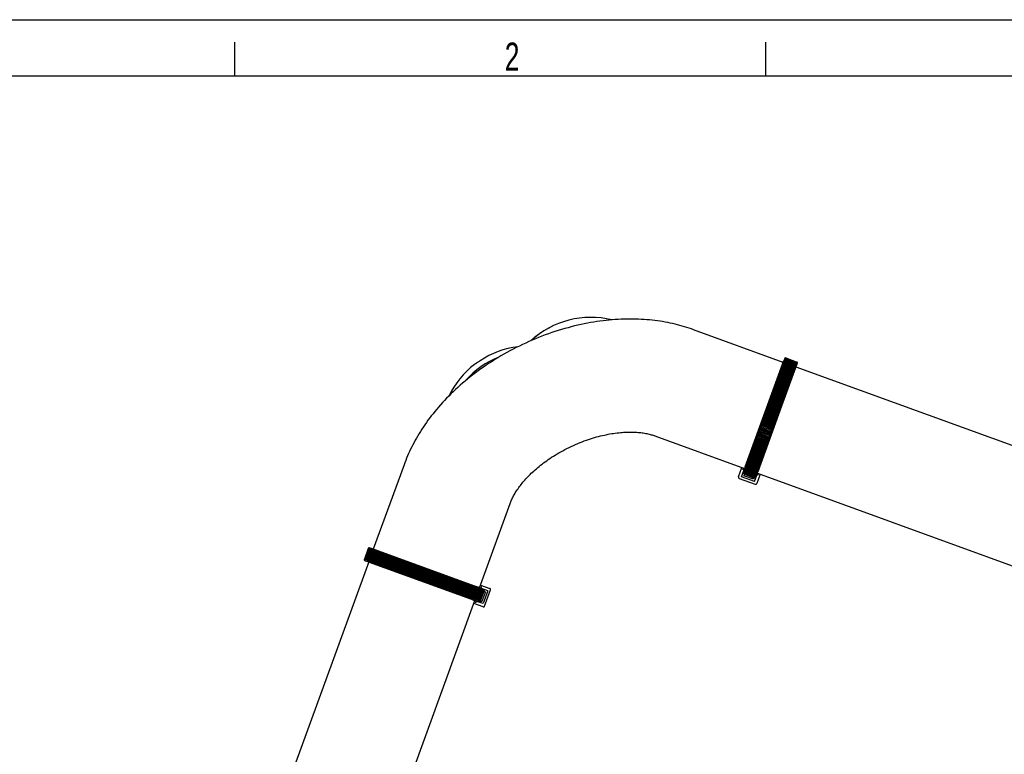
# Model space of a CAD drawing. Extents: x 0 to 594, y 0 to 420.
# Tile 5 of 29: x 53 to 140, y 355 to 420. Entities that reach past the tile are written whole.
import ezdxf

# ---------------------------------------------------------------- set-up
doc = ezdxf.new("R2010")
doc.units = 0
doc.header["$LTSCALE"] = 32.67
for name, color, linetype in [('100-5506_L_DXF_CONTINUOUS_', 7, 'CONTINUOUS'), ('100-5506_R_DXF_CONTINUOUS_', 7, 'CONTINUOUS'), ('100-5512-L_DXF_CONTINUOUS_', 7, 'CONTINUOUS'), ('100-5512-R_DXF_CONTINUOUS_', 7, 'CONTINUOUS'), ('100-9010_DXF_CONTINUOUS_LI', 7, 'CONTINUOUS'), ('100-9011_DXF_CONTINUOUS_LI', 7, 'CONTINUOUS'), ('104080_2D_DXF_FORMAT', 7, 'CONTINUOUS'), ('104420_DXF_CONTINUOUS_LINE', 7, 'CONTINUOUS')]:
    doc.layers.add(name, color=color, linetype=linetype)
doc.styles.get("Standard").update_dxf_attribs({"font": 'txt', "width": 0.7})

msp = doc.modelspace()

# ---------------------------------------------------------------- linework, layer by layer
at = {"layer": '100-5506_L_DXF_CONTINUOUS_', "color": 7, "linetype": 'CONTINUOUS'}
msp.add_arc((103.529, 385.749), 7.907, 76.4646, 132.42165, dxfattribs=at)
at = {"layer": '100-5506_R_DXF_CONTINUOUS_', "color": 7, "linetype": 'CONTINUOUS'}
msp.add_arc((103.529, 385.749), 7.907, 76.48521, 132.38891, dxfattribs=at)
at = {"layer": '100-5512-L_DXF_CONTINUOUS_', "color": 7, "linetype": 'CONTINUOUS'}
for p, q in [((93.485, 389.666), (93.399, 389.606)), ((93.536, 389.701), (93.485, 389.666)), ((93.578, 389.729), (93.536, 389.701)), ((93.621, 389.759), (93.578, 389.729)), ((93.666, 389.789), (93.621, 389.759)), ((93.713, 389.819), (93.666, 389.789)), ((93.278, 389.524), (93.257, 389.516)), ((93.305, 389.542), (93.296, 389.536)), ((93.316, 389.549), (93.305, 389.542)), ((93.341, 389.567), (93.316, 389.549)), ((93.389, 389.6), (93.341, 389.567)), ((93.399, 389.606), (93.389, 389.6))]:
    msp.add_line(p, q, dxfattribs=at)
msp.add_lwpolyline([(93.296, 389.536), (93.288, 389.531), (93.285, 389.529), (93.282, 389.527), (93.279, 389.525), (93.277, 389.524), (93.276, 389.523), (93.275, 389.522)], dxfattribs=at)
for centre, radius, start, end in [((98.044, 383.231), 7.885, 97.27517, 123.32161), ((98.044, 383.231), 7.407, 111.14575, 139.33795), ((98.044, 383.231), 7.907, 127.61299, 154.01609), ((93.31, 389.375), 0.15, 121.8481, 127.5999), ((93.311, 389.374), 0.152, 120.78216, 121.85648), ((93.311, 389.374), 0.152, 115.95144, 120.78052), ((93.311, 389.374), 0.152, 115.073, 115.9512), ((93.311, 389.374), 0.152, 110.75238, 115.07607)]:
    msp.add_arc(centre, radius, start, end, dxfattribs=at)
at = {"layer": '100-5512-R_DXF_CONTINUOUS_', "color": 7, "linetype": 'CONTINUOUS'}
msp.add_line((93.278, 389.524), (93.275, 389.523), dxfattribs=at)
for centre, radius, start, end in [((98.044, 383.231), 7.907, 127.61299, 154.01933), ((93.31, 389.375), 0.151, 121.87529, 127.604), ((93.311, 389.374), 0.152, 120.80432, 121.87976), ((93.311, 389.374), 0.152, 115.95, 120.80539), ((93.31, 389.375), 0.151, 110.71412, 115.94695)]:
    msp.add_arc(centre, radius, start, end, dxfattribs=at)
at = {"layer": '100-9010_DXF_CONTINUOUS_LI', "color": 7, "linetype": 'CONTINUOUS'}
for p, q in [((117.186, 380.438), (120.604, 389.828)), ((118.314, 380.028), (121.731, 389.417)), ((116.581, 379.535), (116.883, 380.365)), ((116.854, 379.551), (117.059, 380.113)), ((117.055, 380.149), (117.058, 380.147)), ((117.058, 380.147), (117.066, 380.142)), ((117.061, 380.124), (117.06, 380.123)), ((117.062, 380.128), (117.061, 380.127)), ((117.061, 380.127), (117.061, 380.126)), ((117.061, 380.126), (117.061, 380.125)), ((117.061, 380.125), (117.061, 380.124)), ((117.063, 380.133), (117.062, 380.131)), ((117.062, 380.131), (117.062, 380.129)), ((117.062, 380.129), (117.062, 380.128)), ((117.064, 380.135), (117.063, 380.133)), ((117.097, 380.215), (117.096, 380.215)), ((117.096, 380.215), (117.096, 380.214)), ((117.098, 380.218), (117.097, 380.217)), ((117.097, 380.217), (117.097, 380.216)), ((117.097, 380.216), (117.097, 380.215)), ((117.099, 380.22), (117.098, 380.218)), ((117.1, 380.222), (117.099, 380.22)), ((117.101, 380.224), (117.1, 380.222)), ((117.102, 380.228), (117.101, 380.224)), ((117.104, 380.232), (117.102, 380.228)), ((117.107, 380.238), (117.104, 380.232)), ((117.11, 380.247), (117.107, 380.238)), ((117.116, 380.261), (117.11, 380.247)), ((117.124, 380.282), (117.116, 380.261)), ((117.136, 380.313), (117.124, 380.282)), ((117.151, 380.35), (117.136, 380.313)), ((117.168, 380.396), (117.151, 380.35)), ((117.189, 380.45), (117.168, 380.396)), ((117.216, 380.519), (117.189, 380.45)), ((118.322, 380.047), (118.343, 380.109)), ((116.581, 379.535), (116.578, 379.527)), ((116.64, 379.406), (118.068, 378.886)), ((117.998, 379.135), (116.854, 379.551)), ((117.103, 379.771), (116.954, 379.826)), ((117.004, 379.907), (116.986, 379.913)), ((117.018, 380.001), (117.033, 379.995)), ((117.119, 379.816), (117.056, 379.643)), ((117.902, 379.335), (117.056, 379.643)), ((117.102, 379.768), (117.947, 379.46)), ((117.116, 379.807), (117.962, 379.499)), ((117.965, 379.508), (117.902, 379.335)), ((118.098, 379.409), (117.949, 379.464)), ((117.998, 379.135), (118.202, 379.697)), ((118.13, 379.497), (118.111, 379.504)), ((118.161, 379.585), (118.146, 379.59)), ((118.499, 379.777), (118.197, 378.947)), ((118.208, 379.707), (118.209, 379.708)), ((118.209, 379.709), (118.21, 379.71)), ((118.209, 379.708), (118.209, 379.709)), ((118.21, 379.711), (118.211, 379.713)), ((118.21, 379.71), (118.21, 379.711)), ((118.211, 379.713), (118.212, 379.714)), ((118.212, 379.716), (118.213, 379.719)), ((118.212, 379.714), (118.212, 379.716)), ((118.213, 379.719), (118.215, 379.722)), ((118.215, 379.722), (118.216, 379.725)), ((118.216, 379.725), (118.218, 379.73)), ((118.216, 379.723), (118.217, 379.723)), ((118.217, 379.723), (118.224, 379.722)), ((118.218, 379.73), (118.221, 379.735)), ((118.221, 379.735), (118.224, 379.743)), ((118.239, 379.802), (118.24, 379.803)), ((118.239, 379.801), (118.239, 379.802)), ((118.239, 379.8), (118.239, 379.801)), ((118.239, 379.799), (118.239, 379.8)), ((118.239, 379.798), (118.239, 379.799)), ((118.239, 379.799), (118.239, 379.799)), ((118.239, 379.798), (118.239, 379.798)), ((118.239, 379.798), (118.239, 379.798)), ((118.24, 379.803), (118.241, 379.806)), ((118.241, 379.808), (118.242, 379.812)), ((118.241, 379.806), (118.241, 379.808)), ((118.242, 379.812), (118.244, 379.817)), ((118.244, 379.817), (118.246, 379.824)), ((118.246, 379.824), (118.249, 379.833)), ((118.249, 379.833), (118.254, 379.847)), ((118.254, 379.847), (118.261, 379.868)), ((118.261, 379.868), (118.264, 379.878)), ((118.264, 379.878), (118.275, 379.912)), ((118.275, 379.912), (118.289, 379.953)), ((118.289, 379.953), (118.307, 380.003)), ((118.307, 380.003), (118.322, 380.047)), ((93.488, 369.778), (84.098, 373.195)), ((93.077, 368.65), (83.688, 372.068)), ((93.474, 369.784), (93.407, 369.807)), ((93.53, 369.765), (93.474, 369.784)), ((93.577, 369.748), (93.53, 369.765)), ((93.616, 369.735), (93.577, 369.748)), ((93.647, 369.725), (93.616, 369.735)), ((93.669, 369.718), (93.647, 369.725)), ((93.683, 369.713), (93.669, 369.718)), ((93.692, 369.71), (93.683, 369.713)), ((93.698, 369.708), (93.692, 369.71)), ((93.704, 369.707), (93.698, 369.708)), ((93.708, 369.705), (93.704, 369.707)), ((93.71, 369.705), (93.708, 369.705)), ((93.712, 369.704), (93.71, 369.705)), ((93.714, 369.704), (93.712, 369.704)), ((93.715, 369.703), (93.714, 369.704)), ((93.716, 369.703), (93.715, 369.703)), ((93.717, 369.703), (93.716, 369.703)), ((93.717, 369.703), (93.717, 369.703)), ((93.717, 369.703), (93.717, 369.703)), ((93.717, 369.703), (93.717, 369.703)), ((93.717, 369.703), (93.717, 369.703)), ((93.739, 369.963), (94.569, 369.661)), ((93.78, 369.685), (93.773, 369.688)), ((93.786, 369.682), (93.78, 369.685)), ((93.791, 369.68), (93.786, 369.682)), ((93.794, 369.679), (93.791, 369.68)), ((93.792, 369.68), (93.793, 369.681)), ((93.793, 369.681), (93.793, 369.688)), ((93.797, 369.677), (93.794, 369.679)), ((93.799, 369.677), (93.797, 369.677)), ((93.801, 369.676), (93.799, 369.677)), ((93.803, 369.675), (93.801, 369.676)), ((93.804, 369.674), (93.803, 369.675)), ((93.806, 369.674), (93.804, 369.674)), ((93.807, 369.673), (93.806, 369.674)), ((93.808, 369.673), (93.807, 369.673)), ((93.809, 369.672), (93.808, 369.673)), ((94.381, 369.462), (93.819, 369.666)), ((93.931, 369.625), (93.926, 369.61)), ((93.709, 368.58), (94.017, 369.426)), ((93.748, 368.566), (94.056, 369.411)), ((94.181, 369.366), (93.873, 368.52)), ((94.381, 369.462), (93.964, 368.318)), ((94.008, 369.429), (94.181, 369.366)), ((94.019, 369.594), (94.012, 369.575)), ((94.106, 369.562), (94.052, 369.413)), ((94.11, 368.104), (94.63, 369.532)), ((92.997, 368.68), (93.066, 368.653)), ((93.066, 368.653), (93.12, 368.632)), ((93.12, 368.632), (93.165, 368.615)), ((93.98, 368.045), (93.15, 368.347)), ((93.165, 368.615), (93.203, 368.6)), ((93.203, 368.6), (93.234, 368.588)), ((93.234, 368.588), (93.255, 368.58)), ((93.255, 368.58), (93.269, 368.574)), ((93.269, 368.574), (93.277, 368.571)), ((93.277, 368.571), (93.284, 368.568)), ((93.284, 368.568), (93.288, 368.566)), ((93.288, 368.566), (93.292, 368.565)), ((93.292, 368.565), (93.294, 368.564)), ((93.294, 368.564), (93.296, 368.563)), ((93.296, 368.563), (93.298, 368.562)), ((93.298, 368.562), (93.299, 368.561)), ((93.299, 368.561), (93.3, 368.561)), ((93.3, 368.561), (93.3, 368.561)), ((93.3, 368.561), (93.301, 368.56)), ((93.301, 368.56), (93.301, 368.56)), ((93.367, 368.519), (93.369, 368.522)), ((93.369, 368.522), (93.374, 368.53)), ((93.381, 368.528), (93.383, 368.527)), ((93.383, 368.527), (93.385, 368.527)), ((93.385, 368.527), (93.386, 368.526)), ((93.386, 368.526), (93.388, 368.526)), ((93.388, 368.526), (93.389, 368.525)), ((93.389, 368.525), (93.39, 368.525)), ((93.39, 368.525), (93.391, 368.525)), ((93.391, 368.525), (93.392, 368.525)), ((93.392, 368.525), (93.393, 368.524)), ((93.964, 368.318), (93.403, 368.523)), ((93.515, 368.482), (93.52, 368.497)), ((93.609, 368.468), (93.602, 368.45)), ((93.744, 368.567), (93.69, 368.418)), ((93.7, 368.583), (93.873, 368.52)), ((93.98, 368.045), (93.988, 368.042))]:
    msp.add_line(p, q, dxfattribs=at)
for points in [[(120.62, 389.85), (120.619, 389.849), (120.615, 389.846), (120.612, 389.843), (120.61, 389.839), (120.607, 389.836), (120.605, 389.832), (120.604, 389.828)], [(121.731, 389.417), (121.733, 389.422), (121.733, 389.426), (121.734, 389.43), (121.734, 389.435), (121.734, 389.439), (121.733, 389.444), (121.733, 389.445)], [(117.013, 380.172), (117.013, 380.171), (117.019, 380.168), (117.024, 380.166), (117.029, 380.163), (117.034, 380.161), (117.039, 380.158), (117.043, 380.156), (117.047, 380.153), (117.051, 380.151), (117.055, 380.149)], [(117.06, 380.123), (117.06, 380.122), (117.06, 380.122), (117.06, 380.121), (117.06, 380.121), (117.06, 380.12), (117.06, 380.12), (117.06, 380.119), (117.059, 380.118), (117.059, 380.118), (117.059, 380.117), (117.059, 380.116), (117.059, 380.116), (117.059, 380.115), (117.059, 380.114), (117.059, 380.113), (117.059, 380.112), (117.058, 380.111), (117.058, 380.11), (117.058, 380.108), (117.058, 380.107), (117.058, 380.105), (117.059, 380.103), (117.059, 380.1), (117.059, 380.098), (117.06, 380.095), (117.061, 380.091), (117.062, 380.088), (117.064, 380.084), (117.065, 380.083)], [(117.065, 380.139), (117.064, 380.138), (117.064, 380.135)], [(116.578, 379.527), (116.576, 379.519), (116.575, 379.511), (116.575, 379.502), (116.575, 379.494), (116.576, 379.486), (116.577, 379.477), (116.579, 379.469), (116.582, 379.462), (116.585, 379.454), (116.589, 379.447), (116.594, 379.44), (116.599, 379.434), (116.605, 379.428), (116.611, 379.422), (116.617, 379.418), (116.624, 379.413), (116.631, 379.409), (116.638, 379.406), (116.64, 379.406)], [(118.178, 379.678), (118.182, 379.679), (118.185, 379.681), (118.188, 379.683), (118.191, 379.685), (118.193, 379.687), (118.195, 379.688), (118.197, 379.69), (118.198, 379.691), (118.199, 379.693), (118.2, 379.694), (118.201, 379.695), (118.202, 379.696), (118.202, 379.697), (118.203, 379.698), (118.203, 379.698), (118.204, 379.699), (118.204, 379.7), (118.205, 379.7), (118.205, 379.701), (118.205, 379.702), (118.206, 379.702), (118.206, 379.703), (118.206, 379.703), (118.206, 379.704), (118.207, 379.704), (118.207, 379.705), (118.207, 379.705), (118.208, 379.706), (118.208, 379.707)], [(118.224, 379.722), (118.228, 379.722), (118.232, 379.721), (118.237, 379.72), (118.241, 379.719), (118.246, 379.719), (118.252, 379.718), (118.257, 379.716), (118.262, 379.715), (118.268, 379.714), (118.274, 379.712), (118.275, 379.712)], [(118.068, 378.886), (118.076, 378.883), (118.084, 378.881), (118.092, 378.88), (118.1, 378.88), (118.109, 378.88), (118.117, 378.881), (118.125, 378.883), (118.133, 378.885), (118.141, 378.888), (118.148, 378.891), (118.155, 378.895), (118.162, 378.9), (118.169, 378.905), (118.175, 378.911), (118.18, 378.918), (118.185, 378.924), (118.19, 378.932), (118.194, 378.939), (118.197, 378.947)], [(84.098, 373.195), (84.094, 373.197), (84.09, 373.197), (84.086, 373.198), (84.081, 373.198), (84.077, 373.198), (84.072, 373.197), (84.071, 373.197)], [(83.666, 372.084), (83.667, 372.083), (83.67, 372.079), (83.673, 372.076), (83.677, 372.074), (83.68, 372.071), (83.684, 372.069), (83.688, 372.068)], [(93.793, 369.688), (93.794, 369.692), (93.795, 369.696), (93.795, 369.701), (93.796, 369.706), (93.797, 369.71), (93.798, 369.716), (93.799, 369.721), (93.801, 369.726), (93.802, 369.732), (93.803, 369.738), (93.804, 369.739)], [(93.838, 369.642), (93.837, 369.646), (93.835, 369.649), (93.833, 369.652), (93.831, 369.655), (93.829, 369.657), (93.827, 369.659), (93.826, 369.661), (93.824, 369.662), (93.823, 369.663), (93.822, 369.664), (93.821, 369.665), (93.82, 369.666), (93.819, 369.666), (93.818, 369.667), (93.817, 369.667), (93.817, 369.668), (93.816, 369.668), (93.815, 369.669), (93.815, 369.669), (93.814, 369.669), (93.814, 369.67), (93.813, 369.67), (93.812, 369.67), (93.812, 369.671), (93.811, 369.671), (93.811, 369.671), (93.81, 369.671), (93.81, 369.672), (93.809, 369.672)], [(94.63, 369.532), (94.633, 369.54), (94.634, 369.548), (94.635, 369.556), (94.636, 369.565), (94.636, 369.573), (94.635, 369.581), (94.633, 369.589), (94.631, 369.597), (94.628, 369.605), (94.625, 369.612), (94.62, 369.619), (94.616, 369.626), (94.61, 369.633), (94.605, 369.639), (94.598, 369.644), (94.591, 369.649), (94.584, 369.654), (94.577, 369.658), (94.569, 369.661)], [(93.344, 368.477), (93.345, 368.477), (93.347, 368.483), (93.35, 368.488), (93.353, 368.493), (93.355, 368.498), (93.358, 368.503), (93.36, 368.507), (93.362, 368.511), (93.365, 368.515), (93.367, 368.519)], [(93.377, 368.529), (93.378, 368.529), (93.381, 368.528)], [(93.393, 368.524), (93.394, 368.524), (93.394, 368.524), (93.395, 368.524), (93.395, 368.524), (93.396, 368.524), (93.396, 368.524), (93.397, 368.524), (93.397, 368.523), (93.398, 368.523), (93.399, 368.523), (93.399, 368.523), (93.4, 368.523), (93.401, 368.523), (93.402, 368.523), (93.403, 368.523), (93.404, 368.523), (93.405, 368.523), (93.406, 368.522), (93.408, 368.522), (93.409, 368.522), (93.411, 368.523), (93.413, 368.523), (93.415, 368.523), (93.418, 368.523), (93.421, 368.524), (93.425, 368.525), (93.428, 368.526), (93.432, 368.528), (93.433, 368.529)], [(93.988, 368.042), (93.997, 368.04), (94.005, 368.039), (94.013, 368.039), (94.022, 368.039), (94.03, 368.04), (94.038, 368.041), (94.046, 368.043), (94.054, 368.046), (94.062, 368.05), (94.069, 368.054), (94.076, 368.058), (94.082, 368.063), (94.088, 368.069), (94.093, 368.075), (94.098, 368.081), (94.103, 368.088), (94.106, 368.095), (94.11, 368.102), (94.11, 368.104)]]:
    msp.add_lwpolyline(points, dxfattribs=at)
for points, knots in [([(117.013, 380.172), (116.999, 380.178), (116.979, 380.191), (116.956, 380.212), (116.944, 380.222), (116.939, 380.228)], [0, 0, 0, 0, 0.504006, 0.753255, 1, 1, 1, 1]), ([(118.368, 379.708), (118.36, 379.706), (118.345, 379.706), (118.314, 379.705), (118.29, 379.708), (118.275, 379.712)], [0, 0, 0, 0, 0.246746, 0.495997, 1, 1, 1, 1]), ([(93.807, 369.832), (93.81, 369.824), (93.809, 369.809), (93.811, 369.778), (93.808, 369.754), (93.804, 369.739)], [0, 0, 0, 0, 0.246746, 0.495997, 1, 1, 1, 1]), ([(93.344, 368.477), (93.337, 368.463), (93.325, 368.443), (93.304, 368.42), (93.294, 368.408), (93.287, 368.403)], [0, 0, 0, 0, 0.504006, 0.753255, 1, 1, 1, 1])]:
    msp.add_open_spline(points, degree=3, knots=knots, dxfattribs=at)
at = {"layer": '100-9011_DXF_CONTINUOUS_LI', "color": 7, "linetype": 'CONTINUOUS'}
for p, q in [((120.653, 389.943), (117.035, 380.001)), ((117.072, 379.834), (120.785, 390.034)), ((118.012, 379.492), (121.729, 389.705)), ((120.654, 389.945), (120.653, 389.942)), ((120.69, 390.032), (120.654, 389.945)), ((121.598, 389.343), (120.658, 389.685)), ((121.611, 389.378), (120.671, 389.72)), ((121.623, 389.412), (120.683, 389.754)), ((121.634, 389.444), (120.695, 389.786)), ((121.645, 389.474), (120.706, 389.816)), ((121.656, 389.502), (120.716, 389.844)), ((121.665, 389.529), (120.726, 389.871)), ((121.674, 389.553), (120.735, 389.895)), ((121.683, 389.576), (120.743, 389.918)), ((121.69, 389.597), (120.751, 389.939)), ((120.79, 390.047), (120.753, 390.061)), ((121.697, 389.616), (120.757, 389.958)), ((121.703, 389.634), (120.764, 389.976)), ((121.709, 389.649), (120.769, 389.991)), ((121.714, 389.663), (120.774, 390.005)), ((121.718, 389.674), (120.779, 390.016)), ((121.722, 389.684), (120.782, 390.026)), ((121.725, 389.692), (120.785, 390.034)), ((120.786, 390.036), (120.79, 390.047)), ((121.727, 389.698), (120.787, 390.04)), ((121.729, 389.702), (120.789, 390.044)), ((121.729, 389.705), (120.79, 390.047)), ((121.766, 389.692), (121.73, 389.705)), ((118.148, 379.595), (121.767, 389.538)), ((121.286, 388.487), (120.347, 388.829)), ((121.289, 388.495), (120.35, 388.837)), ((121.309, 388.55), (120.369, 388.892)), ((121.311, 388.556), (120.372, 388.898)), ((121.331, 388.611), (120.392, 388.953)), ((121.333, 388.615), (120.393, 388.957)), ((121.354, 388.673), (120.414, 389.015)), ((121.353, 388.671), (120.414, 389.013)), ((121.374, 388.73), (120.435, 389.072)), ((121.395, 388.786), (120.455, 389.128)), ((121.415, 388.842), (120.476, 389.184)), ((121.435, 388.895), (120.495, 389.238)), ((121.454, 388.948), (120.514, 389.29)), ((121.472, 388.998), (120.533, 389.34)), ((121.49, 389.047), (120.55, 389.389)), ((121.507, 389.094), (120.568, 389.436)), ((121.524, 389.14), (120.584, 389.482)), ((121.54, 389.184), (120.6, 389.526)), ((121.555, 389.226), (120.616, 389.568)), ((121.57, 389.267), (120.63, 389.609)), ((121.584, 389.306), (120.645, 389.648)), ((121.768, 389.539), (121.767, 389.537)), ((121.768, 389.54), (121.797, 389.629)), ((120.955, 387.576), (120.015, 387.919)), ((120.959, 387.587), (120.019, 387.929)), ((120.974, 387.629), (120.034, 387.971)), ((120.983, 387.654), (120.043, 387.996)), ((120.987, 387.664), (120.047, 388.006)), ((121.002, 387.707), (120.063, 388.049)), ((121.011, 387.73), (120.071, 388.072)), ((121.014, 387.74), (120.075, 388.082)), ((121.03, 387.784), (120.091, 388.126)), ((121.038, 387.805), (120.098, 388.147)), ((121.042, 387.815), (120.102, 388.157)), ((121.058, 387.86), (120.118, 388.202)), ((121.065, 387.879), (120.125, 388.221)), ((121.069, 387.889), (120.129, 388.231)), ((121.085, 387.935), (120.146, 388.277)), ((121.091, 387.952), (120.152, 388.294)), ((121.095, 387.962), (120.155, 388.304)), ((121.112, 388.009), (120.172, 388.351)), ((121.117, 388.023), (120.178, 388.365)), ((121.121, 388.033), (120.181, 388.375)), ((121.138, 388.081), (120.199, 388.423)), ((121.143, 388.094), (120.203, 388.436)), ((121.146, 388.103), (120.207, 388.445)), ((121.164, 388.152), (120.225, 388.494)), ((121.168, 388.163), (120.228, 388.505)), ((121.171, 388.172), (120.232, 388.514)), ((121.19, 388.222), (120.25, 388.564)), ((121.193, 388.23), (120.253, 388.572)), ((121.196, 388.239), (120.256, 388.581)), ((121.215, 388.29), (120.275, 388.632)), ((121.217, 388.297), (120.277, 388.639)), ((121.22, 388.305), (120.28, 388.647)), ((121.239, 388.357), (120.299, 388.699)), ((121.24, 388.362), (120.301, 388.704)), ((121.244, 388.37), (120.304, 388.712)), ((121.263, 388.423), (120.323, 388.765)), ((121.264, 388.425), (120.324, 388.767)), ((121.267, 388.433), (120.327, 388.775)), ((120.636, 386.7), (119.696, 387.042)), ((120.653, 386.747), (119.713, 387.089)), ((120.657, 386.759), (119.717, 387.101)), ((120.668, 386.789), (119.728, 387.131)), ((120.685, 386.834), (119.745, 387.176)), ((120.689, 386.846), (119.749, 387.188)), ((120.7, 386.877), (119.761, 387.219)), ((120.716, 386.92), (119.776, 387.262)), ((120.72, 386.932), (119.78, 387.274)), ((120.732, 386.964), (119.792, 387.306)), ((120.747, 387.006), (119.807, 387.348)), ((120.751, 387.017), (119.811, 387.359)), ((120.763, 387.051), (119.824, 387.393)), ((120.778, 387.09), (119.838, 387.432)), ((120.782, 387.101), (119.842, 387.443)), ((120.795, 387.136), (119.855, 387.478)), ((120.808, 387.174), (119.868, 387.516)), ((120.812, 387.185), (119.873, 387.527)), ((120.825, 387.221), (119.886, 387.563)), ((120.838, 387.256), (119.899, 387.598)), ((120.842, 387.267), (119.903, 387.609)), ((120.856, 387.305), (119.916, 387.647)), ((120.868, 387.338), (119.928, 387.68)), ((120.872, 387.349), (119.932, 387.691)), ((120.886, 387.387), (119.946, 387.729)), ((120.897, 387.418), (119.958, 387.76)), ((120.901, 387.429), (119.961, 387.771)), ((120.916, 387.469), (119.976, 387.811)), ((120.926, 387.498), (119.987, 387.84)), ((120.93, 387.509), (119.99, 387.851)), ((120.945, 387.549), (120.005, 387.891)), ((120.322, 385.839), (119.383, 386.181)), ((120.327, 385.851), (119.387, 386.193)), ((120.333, 385.869), (119.394, 386.211)), ((120.356, 385.932), (119.417, 386.274)), ((120.361, 385.945), (119.421, 386.287)), ((120.368, 385.963), (119.428, 386.306)), ((120.39, 386.025), (119.45, 386.367)), ((120.395, 386.038), (119.455, 386.38)), ((120.402, 386.058), (119.462, 386.4)), ((120.424, 386.118), (119.484, 386.46)), ((120.428, 386.13), (119.489, 386.472)), ((120.436, 386.151), (119.496, 386.493)), ((120.457, 386.209), (119.518, 386.551)), ((120.462, 386.222), (119.522, 386.564)), ((120.47, 386.244), (119.53, 386.586)), ((120.49, 386.301), (119.551, 386.643)), ((120.495, 386.313), (119.555, 386.655)), ((120.504, 386.337), (119.564, 386.679)), ((120.523, 386.391), (119.584, 386.733)), ((120.528, 386.403), (119.588, 386.745)), ((120.537, 386.429), (119.597, 386.771)), ((120.556, 386.481), (119.616, 386.823)), ((120.561, 386.493), (119.621, 386.835)), ((120.57, 386.52), (119.631, 386.862)), ((120.589, 386.571), (119.649, 386.913)), ((120.593, 386.583), (119.653, 386.925)), ((120.603, 386.61), (119.663, 386.952)), ((120.621, 386.659), (119.681, 387.001)), ((120.625, 386.671), (119.686, 387.013)), ((120.01, 384.981), (119.07, 385.323)), ((120.015, 384.994), (119.075, 385.336)), ((120.017, 385), (119.077, 385.342)), ((120.045, 385.078), (119.106, 385.42)), ((120.05, 385.09), (119.11, 385.432)), ((120.052, 385.097), (119.113, 385.439)), ((120.08, 385.174), (119.141, 385.516)), ((120.085, 385.187), (119.145, 385.529)), ((120.088, 385.195), (119.148, 385.537)), ((120.115, 385.27), (119.175, 385.612)), ((120.12, 385.282), (119.18, 385.624)), ((120.123, 385.292), (119.184, 385.634)), ((120.15, 385.365), (119.21, 385.707)), ((120.155, 385.378), (119.215, 385.72)), ((120.159, 385.389), (119.219, 385.731)), ((120.185, 385.461), (119.245, 385.803)), ((120.189, 385.473), (119.25, 385.815)), ((120.194, 385.486), (119.254, 385.828)), ((120.219, 385.556), (119.28, 385.898)), ((120.224, 385.568), (119.284, 385.91)), ((120.229, 385.582), (119.289, 385.924)), ((120.254, 385.65), (119.314, 385.992)), ((120.258, 385.663), (119.319, 386.005)), ((120.264, 385.678), (119.324, 386.02)), ((120.288, 385.745), (119.348, 386.087)), ((120.293, 385.757), (119.353, 386.099)), ((120.299, 385.774), (119.359, 386.116)), ((119.694, 384.112), (118.754, 384.454)), ((119.696, 384.119), (118.757, 384.461)), ((119.729, 384.209), (118.789, 384.551)), ((119.732, 384.216), (118.792, 384.558)), ((119.764, 384.305), (118.824, 384.647)), ((119.767, 384.314), (118.828, 384.656)), ((119.799, 384.402), (118.86, 384.744)), ((119.803, 384.412), (118.863, 384.754)), ((119.834, 384.498), (118.895, 384.84)), ((119.839, 384.51), (118.899, 384.852)), ((119.87, 384.595), (118.93, 384.937)), ((119.874, 384.608), (118.935, 384.95)), ((119.905, 384.692), (118.965, 385.034)), ((119.91, 384.706), (118.97, 385.048)), ((119.909, 384.705), (118.97, 385.047)), ((119.94, 384.788), (119, 385.13)), ((119.945, 384.801), (119.005, 385.143)), ((119.946, 384.804), (119.006, 385.146)), ((119.975, 384.885), (119.035, 385.227)), ((119.98, 384.898), (119.04, 385.24)), ((119.981, 384.902), (119.042, 385.244)), ((119.381, 383.252), (118.441, 383.594)), ((119.415, 383.347), (118.476, 383.689)), ((119.45, 383.442), (118.51, 383.784)), ((119.485, 383.538), (118.545, 383.88)), ((119.52, 383.634), (118.58, 383.976)), ((119.555, 383.73), (118.615, 384.072)), ((119.59, 383.827), (118.65, 384.169)), ((119.589, 383.825), (118.65, 384.167)), ((119.624, 383.92), (118.684, 384.262)), ((119.625, 383.924), (118.686, 384.266)), ((119.659, 384.016), (118.719, 384.358)), ((119.661, 384.021), (118.721, 384.363)), ((119.08, 382.425), (118.14, 382.767)), ((119.112, 382.514), (118.173, 382.856)), ((119.145, 382.604), (118.205, 382.946)), ((119.178, 382.695), (118.238, 383.037)), ((119.211, 382.786), (118.272, 383.128)), ((119.245, 382.878), (118.305, 383.22)), ((119.278, 382.971), (118.339, 383.313)), ((119.312, 383.064), (118.373, 383.406)), ((119.346, 383.158), (118.407, 383.5)), ((118.745, 381.505), (117.805, 381.847)), ((118.773, 381.583), (117.834, 381.926)), ((118.802, 381.663), (117.863, 382.005)), ((118.832, 381.744), (117.892, 382.086)), ((118.862, 381.826), (117.922, 382.168)), ((118.892, 381.909), (117.952, 382.251)), ((118.922, 381.992), (117.983, 382.334)), ((118.953, 382.077), (118.013, 382.419)), ((118.984, 382.163), (118.045, 382.505)), ((119.016, 382.249), (118.076, 382.591)), ((119.048, 382.337), (118.108, 382.679)), ((118.415, 380.597), (117.475, 380.939)), ((118.437, 380.659), (117.497, 381.001)), ((118.46, 380.722), (117.52, 381.064)), ((118.483, 380.787), (117.544, 381.129)), ((118.507, 380.852), (117.568, 381.194)), ((118.532, 380.92), (117.592, 381.262)), ((118.557, 380.988), (117.617, 381.33)), ((118.582, 381.058), (117.643, 381.4)), ((118.608, 381.13), (117.669, 381.472)), ((118.635, 381.202), (117.695, 381.544)), ((118.662, 381.276), (117.722, 381.618)), ((118.689, 381.351), (117.749, 381.693)), ((118.717, 381.427), (117.777, 381.77)), ((118.098, 379.728), (117.159, 380.07)), ((118.109, 379.759), (117.17, 380.101)), ((118.121, 379.791), (117.181, 380.133)), ((118.133, 379.825), (117.194, 380.167)), ((118.146, 379.861), (117.207, 380.203)), ((118.16, 379.898), (117.22, 380.24)), ((118.174, 379.937), (117.235, 380.279)), ((118.189, 379.978), (117.25, 380.32)), ((118.205, 380.021), (117.265, 380.363)), ((118.221, 380.065), (117.281, 380.407)), ((118.238, 380.111), (117.298, 380.453)), ((118.255, 380.159), (117.315, 380.501)), ((118.273, 380.208), (117.333, 380.55)), ((118.291, 380.259), (117.352, 380.601)), ((118.311, 380.311), (117.371, 380.654)), ((118.33, 380.366), (117.391, 380.708)), ((118.35, 380.421), (117.411, 380.763)), ((118.371, 380.478), (117.432, 380.82)), ((118.393, 380.537), (117.453, 380.879)), ((117.005, 379.909), (117.034, 379.998)), ((118.049, 379.477), (117.035, 379.846)), ((118.012, 379.492), (117.072, 379.834)), ((118.013, 379.494), (117.073, 379.836)), ((118.015, 379.499), (117.075, 379.841)), ((118.017, 379.506), (117.077, 379.848)), ((118.02, 379.514), (117.081, 379.856)), ((118.024, 379.524), (117.084, 379.866)), ((118.028, 379.536), (117.089, 379.878)), ((118.033, 379.55), (117.094, 379.892)), ((118.039, 379.566), (117.099, 379.908)), ((118.046, 379.584), (117.106, 379.926)), ((118.053, 379.603), (117.113, 379.945)), ((118.061, 379.625), (117.121, 379.967)), ((118.069, 379.648), (117.129, 379.99)), ((118.078, 379.673), (117.138, 380.015)), ((118.088, 379.7), (117.148, 380.042)), ((118.147, 379.593), (118.112, 379.506)), ((83.811, 373.193), (83.469, 372.254)), ((83.813, 373.193), (83.471, 372.253)), ((83.818, 373.191), (83.476, 372.251)), ((83.824, 373.189), (83.482, 372.249)), ((83.832, 373.186), (83.49, 372.246)), ((83.841, 373.182), (83.499, 372.243)), ((83.853, 373.178), (83.511, 372.238)), ((83.867, 373.173), (83.525, 372.233)), ((83.882, 373.168), (83.54, 372.228)), ((83.9, 373.161), (83.558, 372.222)), ((83.919, 373.154), (83.577, 372.215)), ((83.94, 373.147), (83.598, 372.207)), ((83.962, 373.138), (83.62, 372.199)), ((83.987, 373.129), (83.645, 372.19)), ((84.014, 373.12), (83.672, 372.18)), ((84.042, 373.109), (83.7, 372.17)), ((84.072, 373.098), (83.73, 372.159)), ((83.824, 373.23), (83.81, 373.194)), ((94.024, 369.476), (83.811, 373.193)), ((83.976, 373.232), (83.886, 373.261)), ((83.977, 373.232), (83.979, 373.231)), ((93.92, 369.612), (83.978, 373.231)), ((83.468, 372.254), (83.455, 372.217)), ((83.48, 372.25), (83.469, 372.254)), ((93.682, 368.536), (83.482, 372.249)), ((84.104, 373.087), (83.762, 372.147)), ((84.137, 373.075), (83.795, 372.135)), ((84.173, 373.062), (83.831, 372.122)), ((84.21, 373.048), (83.868, 372.109)), ((84.249, 373.034), (83.907, 372.094)), ((84.289, 373.019), (83.947, 372.08)), ((84.332, 373.004), (83.99, 372.064)), ((84.376, 372.988), (84.034, 372.048)), ((84.421, 372.971), (84.079, 372.032)), ((84.469, 372.954), (84.127, 372.014)), ((84.518, 372.936), (84.176, 371.997)), ((84.568, 372.918), (84.226, 371.978)), ((84.62, 372.899), (84.278, 371.959)), ((84.674, 372.879), (84.332, 371.94)), ((84.729, 372.859), (84.387, 371.919)), ((84.786, 372.838), (84.444, 371.899)), ((84.843, 372.818), (84.501, 371.878)), ((84.845, 372.817), (84.503, 371.878)), ((84.901, 372.797), (84.559, 371.857)), ((84.904, 372.795), (84.562, 371.856)), ((84.96, 372.775), (84.618, 371.836)), ((84.966, 372.773), (84.624, 371.833)), ((85.02, 372.753), (84.678, 371.814)), ((85.029, 372.75), (84.687, 371.811)), ((85.082, 372.731), (84.74, 371.791)), ((85.091, 372.728), (84.749, 371.788)), ((85.093, 372.727), (84.751, 371.787)), ((85.146, 372.708), (84.804, 371.768)), ((85.154, 372.705), (84.812, 371.765)), ((85.159, 372.703), (84.817, 371.763)), ((85.21, 372.684), (84.868, 371.744)), ((85.219, 372.681), (84.877, 371.741)), ((85.226, 372.679), (84.884, 371.739)), ((85.277, 372.66), (84.935, 371.72)), ((85.286, 372.657), (84.943, 371.717)), ((85.294, 372.654), (84.952, 371.714)), ((85.344, 372.635), (85.002, 371.696)), ((85.353, 372.632), (85.011, 371.692)), ((85.364, 372.628), (85.022, 371.689)), ((85.413, 372.61), (85.071, 371.671)), ((85.422, 372.607), (85.08, 371.667)), ((85.435, 372.602), (85.093, 371.663)), ((85.483, 372.585), (85.141, 371.645)), ((85.492, 372.581), (85.15, 371.642)), ((85.507, 372.576), (85.165, 371.636)), ((85.554, 372.559), (85.212, 371.619)), ((85.564, 372.555), (85.222, 371.616)), ((85.581, 372.549), (85.239, 371.61)), ((85.627, 372.533), (85.285, 371.593)), ((85.637, 372.529), (85.295, 371.589)), ((85.655, 372.522), (85.313, 371.582)), ((85.701, 372.506), (85.358, 371.566)), ((85.71, 372.502), (85.368, 371.562)), ((85.732, 372.494), (85.389, 371.555)), ((85.775, 372.478), (85.433, 371.539)), ((85.786, 372.475), (85.444, 371.535)), ((85.809, 372.466), (85.467, 371.527)), ((85.852, 372.451), (85.51, 371.511)), ((85.862, 372.447), (85.52, 371.507)), ((85.887, 372.438), (85.545, 371.498)), ((85.929, 372.423), (85.587, 371.483)), ((85.939, 372.419), (85.597, 371.479)), ((85.966, 372.409), (85.624, 371.469)), ((86.007, 372.394), (85.665, 371.454)), ((86.018, 372.39), (85.676, 371.451)), ((86.047, 372.38), (85.705, 371.44)), ((86.087, 372.365), (85.745, 371.425)), ((86.097, 372.361), (85.755, 371.422)), ((86.129, 372.35), (85.787, 371.41)), ((86.167, 372.336), (85.825, 371.396)), ((86.178, 372.332), (85.836, 371.392)), ((86.211, 372.32), (85.869, 371.38)), ((86.249, 372.306), (85.907, 371.367)), ((86.26, 372.302), (85.918, 371.363)), ((86.295, 372.289), (85.953, 371.35)), ((86.331, 372.276), (85.989, 371.337)), ((86.342, 372.272), (86, 371.332)), ((86.379, 372.259), (86.037, 371.319)), ((86.414, 372.246), (86.072, 371.306)), ((86.426, 372.242), (86.084, 371.302)), ((86.465, 372.227), (86.123, 371.288)), ((83.483, 372.154), (83.571, 372.118)), ((83.571, 372.118), (83.574, 372.117)), ((83.573, 372.117), (93.515, 368.499)), ((86.499, 372.215), (86.157, 371.275)), ((86.51, 372.211), (86.168, 371.271)), ((86.551, 372.196), (86.209, 371.256)), ((86.584, 372.184), (86.242, 371.244)), ((86.595, 372.18), (86.253, 371.24)), ((86.639, 372.164), (86.297, 371.225)), ((86.67, 372.153), (86.328, 371.213)), ((86.682, 372.149), (86.34, 371.209)), ((86.727, 372.132), (86.385, 371.192)), ((86.757, 372.121), (86.415, 371.181)), ((86.769, 372.117), (86.427, 371.177)), ((86.816, 372.1), (86.474, 371.16)), ((86.845, 372.089), (86.503, 371.15)), ((86.857, 372.085), (86.515, 371.145)), ((86.905, 372.067), (86.563, 371.127)), ((86.933, 372.057), (86.591, 371.117)), ((86.945, 372.053), (86.603, 371.113)), ((86.996, 372.034), (86.654, 371.095)), ((87.022, 372.025), (86.68, 371.085)), ((87.034, 372.02), (86.692, 371.081)), ((87.087, 372.001), (86.745, 371.061)), ((87.112, 371.992), (86.77, 371.052)), ((87.124, 371.987), (86.782, 371.048)), ((87.179, 371.968), (86.837, 371.028)), ((87.203, 371.959), (86.861, 371.019)), ((87.215, 371.954), (86.873, 371.015)), ((87.271, 371.934), (86.929, 370.994)), ((87.294, 371.926), (86.952, 370.986)), ((87.306, 371.921), (86.964, 370.982)), ((87.364, 371.9), (87.022, 370.96)), ((87.386, 371.892), (87.044, 370.953)), ((87.398, 371.888), (87.056, 370.948)), ((87.458, 371.866), (87.116, 370.926)), ((87.478, 371.859), (87.136, 370.919)), ((87.491, 371.854), (87.149, 370.914)), ((87.552, 371.832), (87.21, 370.892)), ((87.571, 371.825), (87.229, 370.885)), ((87.584, 371.82), (87.242, 370.881)), ((87.647, 371.797), (87.305, 370.858)), ((87.665, 371.791), (87.323, 370.851)), ((87.677, 371.786), (87.335, 370.847)), ((87.742, 371.763), (87.4, 370.823)), ((87.758, 371.757), (87.416, 370.817)), ((87.771, 371.752), (87.429, 370.812)), ((87.838, 371.728), (87.496, 370.788)), ((87.853, 371.722), (87.511, 370.783)), ((87.865, 371.718), (87.523, 370.778)), ((87.934, 371.693), (87.592, 370.753)), ((87.947, 371.688), (87.605, 370.748)), ((87.96, 371.683), (87.618, 370.744)), ((88.03, 371.658), (87.688, 370.718)), ((88.042, 371.653), (87.7, 370.714)), ((88.055, 371.649), (87.713, 370.709)), ((88.127, 371.623), (87.785, 370.683)), ((88.138, 371.619), (87.796, 370.679)), ((88.15, 371.614), (87.808, 370.674)), ((88.224, 371.587), (87.882, 370.648)), ((88.233, 371.584), (87.891, 370.644)), ((88.246, 371.579), (87.904, 370.639)), ((88.321, 371.552), (87.979, 370.612)), ((88.329, 371.549), (87.987, 370.609)), ((88.342, 371.544), (88, 370.605)), ((88.418, 371.516), (88.076, 370.577)), ((88.425, 371.514), (88.083, 370.574)), ((88.438, 371.509), (88.096, 370.57)), ((88.516, 371.481), (88.174, 370.541)), ((88.522, 371.479), (88.18, 370.539)), ((88.535, 371.474), (88.193, 370.535)), ((88.614, 371.445), (88.272, 370.506)), ((88.618, 371.444), (88.276, 370.504)), ((88.631, 371.439), (88.289, 370.499)), ((88.712, 371.41), (88.37, 370.47)), ((88.715, 371.409), (88.373, 370.469)), ((88.728, 371.404), (88.386, 370.464)), ((88.81, 371.374), (88.468, 370.434)), ((88.811, 371.374), (88.469, 370.434)), ((88.824, 371.369), (88.482, 370.429)), ((88.908, 371.338), (88.566, 370.399)), ((88.921, 371.334), (88.579, 370.394)), ((89.006, 371.303), (88.664, 370.363)), ((89.017, 371.298), (88.675, 370.359)), ((89.104, 371.267), (88.762, 370.327)), ((89.114, 371.263), (88.772, 370.324)), ((89.202, 371.231), (88.86, 370.292)), ((89.211, 371.228), (88.869, 370.288)), ((89.299, 371.196), (88.957, 370.256)), ((89.307, 371.193), (88.965, 370.253)), ((89.397, 371.16), (89.055, 370.221)), ((89.403, 371.158), (89.061, 370.218)), ((89.495, 371.125), (89.153, 370.185)), ((89.5, 371.123), (89.157, 370.183)), ((89.592, 371.089), (89.25, 370.15)), ((89.595, 371.088), (89.253, 370.148)), ((89.689, 371.054), (89.347, 370.114)), ((89.691, 371.053), (89.349, 370.114)), ((89.786, 371.019), (89.444, 370.079)), ((89.882, 370.984), (89.54, 370.044)), ((89.978, 370.949), (89.636, 370.009)), ((90.074, 370.914), (89.732, 369.974)), ((90.169, 370.879), (89.827, 369.94)), ((90.264, 370.845), (89.922, 369.905)), ((90.358, 370.81), (90.016, 369.871)), ((90.452, 370.776), (90.11, 369.837)), ((90.545, 370.742), (90.203, 369.803)), ((90.638, 370.709), (90.296, 369.769)), ((90.73, 370.675), (90.388, 369.736)), ((90.821, 370.642), (90.479, 369.702)), ((90.912, 370.609), (90.57, 369.669)), ((91.001, 370.576), (90.659, 369.637)), ((91.091, 370.544), (90.749, 369.604)), ((91.179, 370.512), (90.837, 369.572)), ((91.266, 370.48), (90.924, 369.54)), ((91.353, 370.448), (91.011, 369.509)), ((91.439, 370.417), (91.097, 369.478)), ((91.523, 370.386), (91.181, 369.447)), ((91.607, 370.356), (91.265, 369.416)), ((91.69, 370.326), (91.348, 369.386)), ((91.772, 370.296), (91.43, 369.356)), ((91.853, 370.267), (91.511, 369.327)), ((91.932, 370.238), (91.59, 369.298)), ((92.011, 370.209), (91.669, 369.269)), ((92.088, 370.181), (91.746, 369.241)), ((92.165, 370.153), (91.823, 369.213)), ((92.24, 370.126), (91.898, 369.186)), ((92.313, 370.099), (91.971, 369.159)), ((92.386, 370.072), (92.044, 369.133)), ((92.457, 370.046), (92.115, 369.107)), ((92.527, 370.021), (92.185, 369.081)), ((92.596, 369.996), (92.254, 369.056)), ((92.663, 369.971), (92.321, 369.032)), ((92.729, 369.947), (92.387, 369.008)), ((92.794, 369.924), (92.452, 368.984)), ((92.857, 369.901), (92.515, 368.961)), ((92.919, 369.879), (92.577, 368.939)), ((92.979, 369.857), (92.637, 368.917)), ((93.037, 369.835), (92.695, 368.896)), ((93.095, 369.814), (92.753, 368.875)), ((93.15, 369.794), (92.808, 368.855)), ((93.204, 369.775), (92.862, 368.835)), ((93.257, 369.755), (92.915, 368.816)), ((93.308, 369.737), (92.966, 368.797)), ((93.357, 369.719), (93.015, 368.779)), ((93.405, 369.702), (93.063, 368.762)), ((93.451, 369.685), (93.109, 368.745)), ((93.495, 369.669), (93.153, 368.729)), ((93.538, 369.653), (93.196, 368.714)), ((93.578, 369.638), (93.236, 368.699)), ((93.618, 369.624), (93.276, 368.684)), ((93.655, 369.61), (93.313, 368.671)), ((93.923, 369.611), (94.01, 369.576)), ((93.691, 369.597), (93.349, 368.658)), ((93.725, 369.585), (93.383, 368.645)), ((93.757, 369.573), (93.415, 368.634)), ((93.788, 369.562), (93.446, 368.623)), ((93.816, 369.552), (93.474, 368.612)), ((93.843, 369.542), (93.501, 368.602)), ((93.868, 369.533), (93.526, 368.593)), ((93.891, 369.525), (93.549, 368.585)), ((93.913, 369.517), (93.571, 368.577)), ((93.932, 369.51), (93.59, 368.57)), ((93.95, 369.503), (93.608, 368.564)), ((93.966, 369.497), (93.624, 368.558)), ((93.98, 369.492), (93.638, 368.553)), ((93.992, 369.488), (93.65, 368.548)), ((94.002, 369.484), (93.66, 368.545)), ((94.01, 369.481), (93.668, 368.542)), ((94.038, 369.513), (93.67, 368.499)), ((94.017, 369.479), (93.675, 368.539)), ((94.021, 369.477), (93.679, 368.537)), ((94.024, 369.476), (93.682, 368.536)), ((93.607, 368.469), (93.517, 368.498))]:
    msp.add_line(p, q, dxfattribs=at)
for points in [[(120.753, 390.061), (120.751, 390.061), (120.747, 390.063), (120.743, 390.063), (120.738, 390.064), (120.734, 390.064), (120.729, 390.063), (120.725, 390.063), (120.721, 390.061), (120.717, 390.06), (120.713, 390.058), (120.709, 390.056), (120.705, 390.053), (120.702, 390.05), (120.699, 390.047), (120.696, 390.043), (120.693, 390.04), (120.691, 390.036), (120.69, 390.032)], [(121.797, 389.629), (121.798, 389.632), (121.799, 389.636), (121.799, 389.64), (121.799, 389.644), (121.799, 389.648), (121.799, 389.652), (121.798, 389.656), (121.797, 389.66), (121.796, 389.664), (121.794, 389.667), (121.792, 389.671), (121.79, 389.674), (121.787, 389.677), (121.785, 389.68), (121.782, 389.683), (121.779, 389.685), (121.776, 389.687), (121.772, 389.689), (121.769, 389.691), (121.766, 389.692)], [(117.005, 379.909), (117.004, 379.905), (117.003, 379.901), (117.003, 379.896), (117.002, 379.892), (117.003, 379.887), (117.004, 379.883), (117.005, 379.879), (117.006, 379.874), (117.008, 379.87), (117.01, 379.867), (117.013, 379.863), (117.016, 379.86), (117.019, 379.856), (117.022, 379.854), (117.026, 379.851), (117.029, 379.849), (117.033, 379.847), (117.035, 379.846)], [(118.049, 379.477), (118.051, 379.477), (118.055, 379.476), (118.059, 379.475), (118.063, 379.475), (118.066, 379.474), (118.07, 379.475), (118.074, 379.475), (118.078, 379.476), (118.082, 379.477), (118.086, 379.478), (118.089, 379.48), (118.093, 379.482), (118.096, 379.484), (118.099, 379.487), (118.102, 379.49), (118.104, 379.493), (118.107, 379.496), (118.109, 379.499), (118.111, 379.503), (118.112, 379.506)], [(83.886, 373.261), (83.883, 373.262), (83.879, 373.263), (83.875, 373.263), (83.871, 373.263), (83.867, 373.263), (83.863, 373.263), (83.859, 373.262), (83.856, 373.261), (83.852, 373.26), (83.848, 373.258), (83.845, 373.256), (83.842, 373.254), (83.839, 373.252), (83.836, 373.249), (83.833, 373.246), (83.831, 373.243), (83.828, 373.24), (83.827, 373.236), (83.825, 373.233), (83.824, 373.23)], [(83.455, 372.217), (83.454, 372.215), (83.453, 372.211), (83.452, 372.207), (83.452, 372.202), (83.452, 372.198), (83.453, 372.193), (83.453, 372.189), (83.454, 372.185), (83.456, 372.181), (83.458, 372.177), (83.46, 372.173), (83.463, 372.169), (83.466, 372.166), (83.469, 372.163), (83.472, 372.16), (83.476, 372.157), (83.48, 372.155), (83.483, 372.154)], [(94.038, 369.513), (94.039, 369.515), (94.04, 369.519), (94.041, 369.523), (94.041, 369.527), (94.041, 369.531), (94.041, 369.534), (94.041, 369.538), (94.04, 369.542), (94.039, 369.546), (94.037, 369.55), (94.036, 369.553), (94.034, 369.557), (94.031, 369.56), (94.029, 369.563), (94.026, 369.566), (94.023, 369.568), (94.02, 369.571), (94.017, 369.573), (94.013, 369.575), (94.01, 369.576)], [(93.607, 368.469), (93.61, 368.468), (93.615, 368.467), (93.619, 368.467), (93.624, 368.467), (93.628, 368.467), (93.633, 368.468), (93.637, 368.469), (93.641, 368.47), (93.645, 368.472), (93.649, 368.474), (93.653, 368.477), (93.656, 368.48), (93.659, 368.483), (93.662, 368.486), (93.665, 368.49), (93.667, 368.493), (93.669, 368.497), (93.67, 368.499)]]:
    msp.add_lwpolyline(points, dxfattribs=at)
at = {"layer": '104080_2D_DXF_FORMAT', "color": 7, "linetype": 'CONTINUOUS'}
for p, q in [((0, 420), (594, 420)), ((72, 415), (72, 418)), ((119, 415), (119, 418)), ((589, 415), (25, 415))]:
    msp.add_line(p, q, dxfattribs=at)
at = {"layer": '104420_DXF_CONTINUOUS_LINE', "color": 7, "linetype": 'CONTINUOUS'}
for p, q in [((120.547, 389.673), (112.607, 392.563)), ((164.713, 373.598), (121.675, 389.262)), ((109.187, 383.166), (117.122, 380.278)), ((86.973, 380.609), (84.253, 373.139)), ((118.259, 379.864), (161.288, 364.203)), ((93.652, 369.723), (96.369, 377.189)), ((83.843, 372.011), (69.889, 333.672)), ((79.287, 330.256), (93.238, 368.586))]:
    msp.add_line(p, q, dxfattribs=at)
for points in [[(112.607, 392.563), (112.422, 392.629), (112.221, 392.697), (112.018, 392.763), (111.813, 392.826), (111.606, 392.887), (111.397, 392.945), (111.185, 393.001), (110.971, 393.053), (110.755, 393.103), (110.537, 393.151), (110.317, 393.195), (110.094, 393.237), (109.869, 393.276), (109.641, 393.312), (109.411, 393.345), (109.179, 393.375), (108.944, 393.402), (108.706, 393.426), (108.467, 393.447), (108.224, 393.465), (107.98, 393.48), (107.733, 393.491), (107.484, 393.499), (107.232, 393.504), (106.978, 393.506), (106.722, 393.503), (106.464, 393.498), (106.203, 393.489), (105.94, 393.476), (105.676, 393.459), (105.409, 393.439), (105.14, 393.415), (104.869, 393.387), (104.596, 393.355), (104.322, 393.32), (104.045, 393.28), (103.767, 393.237), (103.488, 393.19), (103.207, 393.138), (102.925, 393.083), (102.641, 393.023), (102.356, 392.96), (102.07, 392.892), (101.783, 392.82), (101.495, 392.744), (101.206, 392.664), (100.917, 392.58), (100.627, 392.491), (100.338, 392.399), (100.048, 392.302), (99.758, 392.202), (99.469, 392.097), (99.18, 391.988), (98.891, 391.876), (98.603, 391.759), (98.317, 391.639), (98.031, 391.514), (97.747, 391.386), (97.464, 391.255), (97.183, 391.12), (96.904, 390.981), (96.627, 390.84), (96.353, 390.695), (96.081, 390.547), (95.812, 390.396), (95.545, 390.242), (95.281, 390.085), (95.02, 389.925), (94.763, 389.763), (94.508, 389.598), (94.257, 389.431), (94.009, 389.261), (93.765, 389.089), (93.523, 388.915), (93.286, 388.738), (93.052, 388.56), (92.822, 388.38), (92.595, 388.198), (92.373, 388.014), (92.154, 387.828), (91.94, 387.641), (91.73, 387.453), (91.524, 387.263), (91.322, 387.072), (91.124, 386.881), (90.931, 386.688), (90.741, 386.495), (90.557, 386.301), (90.376, 386.107), (90.201, 385.912), (90.029, 385.717), (89.862, 385.522), (89.7, 385.326), (89.541, 385.131), (89.388, 384.935), (89.238, 384.74), (89.093, 384.544), (88.952, 384.349), (88.815, 384.153), (88.682, 383.958), (88.553, 383.762), (88.428, 383.567), (88.307, 383.371), (88.189, 383.175), (88.075, 382.978), (87.964, 382.782), (87.857, 382.585), (87.753, 382.387), (87.653, 382.19), (87.556, 381.992), (87.462, 381.794), (87.371, 381.595), (87.284, 381.396), (87.2, 381.196), (87.119, 380.995), (87.041, 380.795), (86.973, 380.609)], [(96.369, 377.189), (96.396, 377.26), (96.428, 377.34), (96.462, 377.422), (96.499, 377.505), (96.537, 377.589), (96.579, 377.675), (96.623, 377.761), (96.669, 377.849), (96.718, 377.937), (96.769, 378.027), (96.823, 378.118), (96.879, 378.209), (96.938, 378.302), (96.999, 378.395), (97.063, 378.489), (97.13, 378.584), (97.2, 378.679), (97.271, 378.775), (97.346, 378.871), (97.423, 378.968), (97.503, 379.066), (97.585, 379.163), (97.67, 379.261), (97.758, 379.359), (97.849, 379.458), (97.943, 379.556), (98.04, 379.656), (98.14, 379.756), (98.243, 379.856), (98.35, 379.957), (98.461, 380.058), (98.575, 380.16), (98.693, 380.262), (98.813, 380.364), (98.937, 380.466), (99.065, 380.568), (99.195, 380.669), (99.328, 380.77), (99.464, 380.871), (99.604, 380.971), (99.746, 381.07), (99.893, 381.17), (100.043, 381.269), (100.197, 381.367), (100.355, 381.466), (100.517, 381.564), (100.684, 381.662), (100.856, 381.759), (101.033, 381.857), (101.214, 381.953), (101.399, 382.048), (101.588, 382.142), (101.779, 382.234), (101.972, 382.322), (102.165, 382.408), (102.36, 382.491), (102.552, 382.57), (102.743, 382.645), (102.933, 382.716), (103.12, 382.784), (103.305, 382.847), (103.487, 382.907), (103.667, 382.964), (103.845, 383.018), (104.021, 383.068), (104.196, 383.115), (104.368, 383.159), (104.538, 383.2), (104.707, 383.239), (104.874, 383.274), (105.038, 383.307), (105.201, 383.337), (105.362, 383.365), (105.52, 383.39), (105.676, 383.412), (105.829, 383.431), (105.979, 383.448), (106.126, 383.463), (106.271, 383.475), (106.413, 383.485), (106.553, 383.493), (106.69, 383.499), (106.825, 383.503), (106.957, 383.505), (107.088, 383.505), (107.216, 383.503), (107.342, 383.499), (107.465, 383.493), (107.586, 383.485), (107.705, 383.476), (107.822, 383.465), (107.936, 383.453), (108.047, 383.438), (108.156, 383.422), (108.263, 383.405), (108.367, 383.386), (108.469, 383.366), (108.568, 383.345), (108.665, 383.322), (108.759, 383.299), (108.851, 383.274), (108.941, 383.248), (109.028, 383.22), (109.112, 383.192), (109.187, 383.166)]]:
    msp.add_lwpolyline(points, dxfattribs=at)

# ---------------------------------------------------------------- texts
at = {"layer": '104080_2D_DXF_FORMAT', "color": 2, "linetype": 'CONTINUOUS', "insert": (95.891, 417.977), "char_height": 2.5, "width": 2.94643, "attachment_point": 1}
msp.add_mtext('2', dxfattribs=at)

doc.saveas('drawing.dxf')
